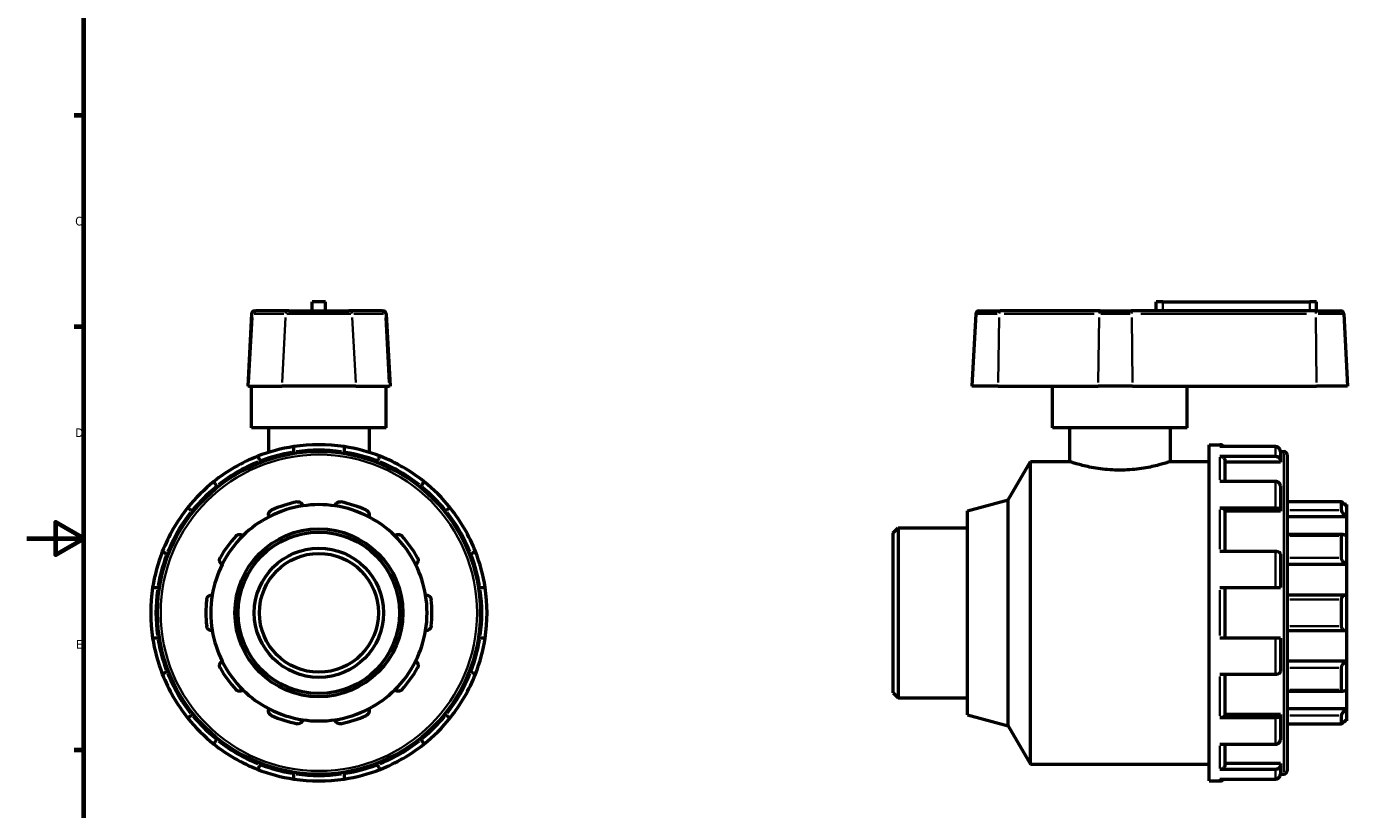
# Model space of a CAD drawing. Header units: millimetres. Extents: x -57 to 905, y -234 to 754.
# Tile 3 of 5: x 0 to 472, y 202 to 477. Entities that reach past the tile are written whole.
import ezdxf

# ---------------------------------------------------------------- set-up
doc = ezdxf.new("R2010")
doc.units = ezdxf.units.MM
for name, color, linetype, lineweight in [('Border (ANSI)', 7, 'Continuous', 70), ('Visible (ANSI)', 7, 'Continuous', 50), ('Visible Narrow (ANSI)', 7, 'Continuous', 35)]:
    doc.layers.add(name, color=color, linetype=linetype, lineweight=lineweight)
doc.styles.add('Note Text (ANSI)', font='tahoma.ttf')

# ---------------------------------------------------------------- blocks, each defined once
blk = doc.blocks.new('Borders Default Border')
at = {"layer": 'Border (ANSI)'}
for p, q in [((20, 445.5), (16.55, 445.5)), ((20, 371.25), (16.55, 371.25)), ((20, 222.75), (16.55, 222.75))]:
    blk.add_line(p, q, dxfattribs=at)
at = {"layer": 'Border (ANSI)', "flags": 128}
for points in [[(20, 20), (20, 574), (821, 574), (821, 20), (20, 20)], [(0, 297), (20, 297), (10, 302.77), (10, 291.23), (20, 297)]]:
    blk.add_lwpolyline(points, dxfattribs=at)
at = {"layer": 'Border (ANSI)', "char_height": 3.05, "attachment_point": 7, "style": 'Note Text (ANSI)'}
for s, insert in [('C', (16.95, 406.8)), ('D', (16.96, 332.6)), ('E', (17.21, 258.35))]:
    blk.add_mtext(s, dxfattribs=dict(at, insert=insert))

msp = doc.modelspace()

# ---------------------------------------------------------------- linework, layer by layer
at = {"layer": 'Visible (ANSI)'}
for p, q in [((104.819, 380.107), (100.099, 380.107)), ((100.099, 376.927), (100.099, 380.107)), ((104.819, 376.927), (104.819, 380.107)), ((398.631, 380.107), (396.271, 380.107)), ((396.271, 376.927), (396.271, 380.107)), ((398.631, 380.107), (450.231, 380.107)), ((452.591, 380.107), (450.231, 380.107)), ((452.591, 376.927), (452.591, 380.107)), ((78.802, 375.854), (77.47, 350.427)), ((79.934, 376.927), (80.289, 376.927)), ((91.903, 376.927), (80.289, 376.927)), ((91.903, 376.927), (113.014, 376.927)), ((124.628, 376.927), (113.014, 376.927)), ((124.628, 376.927), (124.983, 376.927)), ((126.115, 375.854), (127.447, 350.427)), ((332.975, 375.854), (331.642, 350.427)), ((334.107, 376.927), (341.561, 376.927)), ((376.663, 376.927), (341.561, 376.927)), ((376.663, 376.927), (387.516, 376.927)), ((452.129, 376.927), (387.516, 376.927)), ((452.129, 376.927), (460.956, 376.927)), ((462.087, 375.854), (463.42, 350.427)), ((77.864, 350.427), (77.47, 350.427)), ((77.864, 350.427), (89.478, 350.427)), ((78.859, 335.827), (78.859, 350.427)), ((115.439, 350.427), (89.478, 350.427)), ((115.439, 350.427), (127.053, 350.427)), ((126.059, 335.827), (126.059, 350.427)), ((127.447, 350.427), (127.053, 350.427)), ((340.81, 350.427), (331.642, 350.427)), ((340.81, 350.427), (375.912, 350.427)), ((359.931, 335.827), (359.931, 350.427)), ((387.952, 350.427), (375.912, 350.427)), ((387.952, 350.427), (452.564, 350.427)), ((407.131, 335.827), (407.131, 350.427)), ((463.42, 350.427), (452.564, 350.427)), ((126.059, 335.827), (78.859, 335.827)), ((84.759, 335.827), (84.759, 327.21)), ((120.159, 335.827), (120.159, 327.21)), ((407.131, 335.827), (359.931, 335.827)), ((365.831, 335.827), (365.831, 324.027)), ((401.231, 335.827), (401.231, 324.027)), ((93.609, 326.872), (93.609, 327.54)), ((111.309, 327.54), (111.309, 326.872)), ((414.931, 211.927), (414.931, 329.927)), ((414.931, 329.927), (418.672, 329.927)), ((438.172, 329.26), (418.672, 329.26)), ((439.871, 327.567), (441.098, 327.567)), ((439.871, 327.54), (439.871, 324.38)), ((442.231, 326.434), (442.231, 215.42)), ((81.816, 324.38), (82.151, 323.802)), ((122.766, 323.802), (123.101, 324.38)), ((344.338, 310.529), (352.131, 324.027)), ((352.131, 217.827), (352.131, 324.027)), ((352.131, 324.027), (365.831, 324.027)), ((401.231, 324.027), (414.931, 324.027)), ((418.672, 325.87), (438.172, 325.87)), ((420.371, 324.38), (420.371, 317.02)), ((439.871, 323.802), (420.371, 323.802)), ((439.871, 324.38), (439.871, 323.802)), ((438.172, 317.02), (418.672, 317.02)), ((66.822, 314.952), (66.488, 315.53)), ((138.429, 315.53), (138.095, 314.952)), ((439.871, 315.53), (439.871, 306.898)), ((330.031, 306.696), (344.338, 310.529)), ((344.338, 231.325), (344.338, 310.529)), ((418.672, 307.758), (438.172, 307.758)), ((461.362, 309.87), (442.231, 309.87)), ((461.332, 306.914), (461.332, 309.838)), ((463.031, 308.887), (462.591, 308.887)), ((463.031, 308.887), (463.031, 308.462)), ((463.031, 308.462), (463.031, 304.623)), ((57.855, 306.898), (58.434, 306.564)), ((146.483, 306.564), (147.062, 306.898)), ((330.031, 235.159), (330.031, 306.696)), ((420.371, 306.898), (420.371, 292.429)), ((439.871, 306.564), (420.371, 306.564)), ((439.871, 306.898), (439.871, 306.564)), ((463.031, 304.623), (442.231, 304.623)), ((463.031, 304.623), (463.031, 297.963)), ((304.031, 299.035), (305.731, 300.734)), ((304.031, 242.82), (304.031, 299.035)), ((305.731, 300.734), (305.731, 241.12)), ((305.731, 300.734), (330.031, 300.734)), ((461.855, 298.443), (442.231, 298.443)), ((461.332, 290.245), (461.332, 297.899)), ((463.031, 297.963), (463.031, 287.914)), ((49.584, 291.235), (49.005, 291.569)), ((155.912, 291.569), (155.333, 291.235)), ((438.172, 292.429), (418.672, 292.429)), ((439.871, 291.569), (439.871, 279.777)), ((463.031, 287.914), (442.231, 287.914)), ((463.031, 287.914), (463.031, 277.138)), ((45.846, 279.777), (46.514, 279.777)), ((158.403, 279.777), (159.071, 279.777)), ((418.672, 279.777), (438.172, 279.777)), ((420.371, 279.777), (420.371, 262.077)), ((462.791, 277.155), (442.231, 277.155)), ((461.332, 266.197), (461.332, 275.658)), ((463.031, 277.138), (463.031, 264.717)), ((442.231, 264.7), (462.791, 264.7)), ((463.031, 264.717), (463.031, 253.94)), ((46.514, 262.077), (45.846, 262.077)), ((159.071, 262.077), (158.403, 262.077)), ((438.172, 262.077), (418.672, 262.077)), ((439.871, 262.077), (439.871, 250.285)), ((49.005, 250.285), (49.584, 250.62)), ((155.333, 250.62), (155.912, 250.285)), ((463.031, 253.94), (442.231, 253.94)), ((461.332, 243.956), (461.332, 251.61)), ((463.031, 253.94), (463.031, 243.892)), ((418.672, 249.425), (438.172, 249.425)), ((420.371, 249.425), (420.371, 234.957)), ((304.031, 242.82), (305.731, 241.12)), ((305.731, 241.12), (330.031, 241.12)), ((442.231, 243.412), (461.855, 243.412)), ((463.031, 243.892), (463.031, 237.231)), ((463.031, 237.231), (442.231, 237.231)), ((463.031, 237.231), (463.031, 233.393)), ((58.434, 235.291), (57.855, 234.957)), ((147.062, 234.957), (146.483, 235.291)), ((330.031, 235.159), (344.338, 231.325)), ((438.172, 234.097), (418.672, 234.097)), ((439.871, 235.291), (420.371, 235.291)), ((439.871, 235.291), (439.871, 234.957)), ((439.871, 234.957), (439.871, 226.324)), ((442.231, 231.985), (461.362, 231.985)), ((461.332, 232.017), (461.332, 234.94)), ((463.031, 232.968), (462.591, 232.968)), ((463.031, 233.393), (463.031, 232.968)), ((66.488, 226.324), (66.822, 226.903)), ((138.095, 226.903), (138.429, 226.324)), ((344.338, 231.325), (352.131, 217.827)), ((418.672, 224.835), (438.172, 224.835)), ((420.371, 224.835), (420.371, 217.474)), ((82.151, 218.053), (81.816, 217.474)), ((123.101, 217.474), (122.766, 218.053)), ((352.131, 217.827), (414.931, 217.827)), ((439.871, 218.053), (420.371, 218.053)), ((439.871, 218.053), (439.871, 217.474)), ((439.871, 217.474), (439.871, 214.315)), ((93.609, 214.315), (93.609, 214.983)), ((111.309, 214.983), (111.309, 214.315)), ((438.172, 215.985), (418.672, 215.985)), ((418.672, 212.595), (438.172, 212.595)), ((439.871, 214.287), (441.098, 214.287)), ((414.931, 211.927), (418.672, 211.927))]:
    msp.add_line(p, q, dxfattribs=at)
for radius in [56.64, 29.461, 28.328, 22.662, 20.865]:
    msp.add_circle((102.459, 270.927), radius, dxfattribs=at)
for centre, radius, start, end in [((79.934, 375.794), 1.133, 90, 177), ((124.983, 375.794), 1.133, 3, 90), ((334.107, 375.794), 1.133, 90, 177), ((460.956, 375.794), 1.133, 3, 90), ((102.459, 270.927), 59, 98.62693, 111.37307), ((102.459, 270.927), 59, 81.37307, 98.62693), ((102.459, 270.927), 59, 68.62693, 81.37307), ((418.672, 328.228), 1.7, 37.39191, 90), ((441.098, 326.434), 1.133, 0, 90), ((102.459, 270.927), 59, 111.37307, 128.62693), ((102.459, 270.927), 59, 51.37307, 68.62693), ((102.459, 270.927), 59, 128.62693, 141.37307), ((102.459, 270.927), 59, 38.62693, 51.37307), ((102.459, 270.927), 59, 141.37307, 158.62693), ((102.459, 270.927), 37.96, 98.58368, 117.41632), ((102.459, 270.927), 39.659, 101.14938, 114.85062), ((102.459, 270.927), 37.96, 81.41632, 98.58368), ((102.459, 270.927), 37.96, 62.58368, 81.41632), ((102.459, 270.927), 39.659, 65.14938, 78.85062), ((102.459, 270.927), 59, 21.37307, 38.62693), ((102.459, 270.927), 37.96, 117.41632, 134.58368), ((102.459, 270.927), 37.96, 45.41632, 62.58368), ((102.459, 270.927), 39.659, 137.14938, 150.85062), ((102.459, 270.927), 37.96, 134.58368, 153.41632), ((102.459, 270.927), 37.96, 26.58368, 45.41632), ((102.459, 270.927), 39.659, 29.14938, 42.85062), ((102.459, 270.927), 59, 158.62693, 171.37307), ((102.459, 270.927), 59, 8.62693, 21.37307), ((102.459, 270.927), 37.96, 153.41632, 170.58368), ((102.459, 270.927), 37.96, 9.41632, 26.58368), ((102.459, 270.927), 59, 171.37307, 188.62693), ((102.459, 270.927), 59, 351.37307, 8.62693), ((102.459, 270.927), 39.659, 173.14938, 186.85062), ((102.459, 270.927), 37.96, 170.58368, 189.41632), ((102.459, 270.927), 37.96, 350.58368, 9.41632), ((102.459, 270.927), 39.659, 353.14938, 6.85062), ((102.459, 270.927), 37.96, 189.41632, 206.58368), ((102.459, 270.927), 37.96, 333.41632, 350.58368), ((102.459, 270.927), 59, 188.62693, 201.37307), ((102.459, 270.927), 59, 338.62693, 351.37307), ((102.459, 270.927), 39.659, 209.14938, 222.85062), ((102.459, 270.927), 37.96, 206.58368, 225.41632), ((102.459, 270.927), 37.96, 314.58368, 333.41632), ((102.459, 270.927), 39.659, 317.14938, 330.85062), ((102.459, 270.927), 59, 201.37307, 218.62693), ((102.459, 270.927), 59, 321.37307, 338.62693), ((102.459, 270.927), 37.96, 225.41632, 242.58368), ((102.459, 270.927), 37.96, 297.41632, 314.58368), ((102.459, 270.927), 37.96, 242.58368, 261.41632), ((102.459, 270.927), 37.96, 278.58368, 297.41632), ((102.459, 270.927), 59, 218.62693, 231.37307), ((102.459, 270.927), 39.659, 245.14938, 258.85062), ((102.459, 270.927), 37.96, 261.41632, 278.58368), ((102.459, 270.927), 39.659, 281.14938, 294.85062), ((102.459, 270.927), 59, 308.62693, 321.37307), ((102.459, 270.927), 59, 231.37307, 248.62693), ((102.459, 270.927), 59, 291.37307, 308.62693), ((102.459, 270.927), 59, 248.62693, 261.37307), ((102.459, 270.927), 59, 261.37307, 278.62693), ((102.459, 270.927), 59, 278.62693, 291.37307), ((418.672, 213.627), 1.7, 270, 322.60809), ((441.098, 215.42), 1.133, 270, 0)]:
    msp.add_arc(centre, radius, start, end, dxfattribs=at)
for points, knots in [([(93.609, 327.54), (93.609, 327.753), (93.609, 328.004), (93.609, 328.397), (93.609, 328.609), (93.609, 328.908), (93.609, 329.049), (93.609, 329.211), (93.609, 329.26), (93.609, 329.26)], [-0.25320871, -0.25320871, -0.25320871, -0.25320871, -0.18928069, -0.18928069, -0.1257588, -0.1257588, -0.06269628, -0.06269628, 0, 0, 0, 0]), ([(111.309, 329.26), (111.309, 329.26), (111.309, 329.211), (111.309, 329.049), (111.309, 328.908), (111.309, 328.609), (111.309, 328.397), (111.309, 328.004), (111.309, 327.753), (111.309, 327.54)], [0, 0, 0, 0, 0.06269628, 0.06269628, 0.1257588, 0.1257588, 0.18928069, 0.18928069, 0.25320871, 0.25320871, 0.25320871, 0.25320871]), ([(439.871, 327.54), (439.871, 327.753), (439.822, 328.004), (439.66, 328.397), (439.52, 328.609), (439.223, 328.908), (439.013, 329.049), (438.626, 329.211), (438.381, 329.26), (438.172, 329.26)], [-0.25320871, -0.25320871, -0.25320871, -0.25320871, -0.18928069, -0.18928069, -0.1257588, -0.1257588, -0.06269628, -0.06269628, 0, 0, 0, 0]), ([(80.957, 325.87), (80.957, 325.87), (80.981, 325.827), (81.062, 325.687), (81.132, 325.565), (81.282, 325.306), (81.388, 325.123), (81.585, 324.782), (81.71, 324.565), (81.816, 324.38)], [0, 0, 0, 0, 0.06269628, 0.06269628, 0.1257588, 0.1257588, 0.18928069, 0.18928069, 0.25320871, 0.25320871, 0.25320871, 0.25320871]), ([(123.101, 324.38), (123.207, 324.565), (123.333, 324.782), (123.529, 325.123), (123.635, 325.306), (123.785, 325.565), (123.855, 325.687), (123.936, 325.827), (123.96, 325.87), (123.96, 325.87)], [-0.25320871, -0.25320871, -0.25320871, -0.25320871, -0.18928069, -0.18928069, -0.1257588, -0.1257588, -0.06269628, -0.06269628, 0, 0, 0, 0]), ([(401.231, 324.027), (401.231, 324.027), (401.123, 323.991), (400.671, 323.843), (400.327, 323.731), (399.421, 323.45), (398.858, 323.281), (397.562, 322.916), (396.828, 322.721), (395.266, 322.342), (394.383, 322.145), (392.459, 321.772), (391.417, 321.596), (389.24, 321.303), (388.102, 321.186), (385.808, 321.029), (384.652, 320.991), (382.41, 320.991), (381.254, 321.029), (378.961, 321.186), (377.823, 321.303), (375.645, 321.596), (374.604, 321.772), (372.679, 322.145), (371.797, 322.342), (370.235, 322.721), (369.501, 322.916), (368.204, 323.281), (367.641, 323.45), (366.735, 323.731), (366.391, 323.843), (365.939, 323.991), (365.831, 324.027), (365.831, 324.027)], [2.6893385, 2.6893385, 2.6893385, 2.6893385, 3.0254279, 3.0254279, 3.3615172, 3.3615172, 3.6976065, 3.6976065, 4.0336959, 4.0336959, 4.3699412, 4.3699412, 4.7061865, 4.7061865, 5.0424317, 5.0424317, 5.378677, 5.378677, 5.7149223, 5.7149223, 6.0511676, 6.0511676, 6.3874129, 6.3874129, 6.7236582, 6.7236582, 7.0597475, 7.0597475, 7.3958369, 7.3958369, 7.7319262, 7.7319262, 8.0680156, 8.0680156, 8.0680156, 8.0680156]), ([(418.672, 325.87), (418.881, 325.87), (419.126, 325.827), (419.513, 325.687), (419.723, 325.565), (420.02, 325.306), (420.16, 325.123), (420.322, 324.782), (420.371, 324.565), (420.371, 324.38)], [0, 0, 0, 0, 0.06269628, 0.06269628, 0.1257588, 0.1257588, 0.18928069, 0.18928069, 0.25320871, 0.25320871, 0.25320871, 0.25320871]), ([(438.172, 325.87), (438.381, 325.87), (438.626, 325.827), (439.013, 325.687), (439.223, 325.565), (439.52, 325.306), (439.66, 325.123), (439.822, 324.782), (439.871, 324.565), (439.871, 324.38)], [0, 0, 0, 0, 0.06269628, 0.06269628, 0.1257588, 0.1257588, 0.18928069, 0.18928069, 0.25320871, 0.25320871, 0.25320871, 0.25320871]), ([(66.488, 315.53), (66.381, 315.715), (66.256, 315.932), (66.059, 316.273), (65.953, 316.456), (65.804, 316.715), (65.733, 316.837), (65.653, 316.977), (65.628, 317.02), (65.628, 317.02)], [-0.25320871, -0.25320871, -0.25320871, -0.25320871, -0.18928069, -0.18928069, -0.1257588, -0.1257588, -0.06269628, -0.06269628, 0, 0, 0, 0]), ([(139.289, 317.02), (139.289, 317.02), (139.264, 316.977), (139.184, 316.837), (139.113, 316.715), (138.964, 316.456), (138.858, 316.273), (138.661, 315.932), (138.536, 315.715), (138.429, 315.53)], [0, 0, 0, 0, 0.06269628, 0.06269628, 0.1257588, 0.1257588, 0.18928069, 0.18928069, 0.25320871, 0.25320871, 0.25320871, 0.25320871]), ([(439.871, 315.53), (439.871, 315.715), (439.822, 315.932), (439.66, 316.273), (439.52, 316.456), (439.223, 316.715), (439.013, 316.837), (438.626, 316.977), (438.381, 317.02), (438.172, 317.02)], [-0.25320871, -0.25320871, -0.25320871, -0.25320871, -0.18928069, -0.18928069, -0.1257588, -0.1257588, -0.06269628, -0.06269628, 0, 0, 0, 0]), ([(56.366, 307.758), (56.366, 307.758), (56.409, 307.733), (56.549, 307.653), (56.671, 307.582), (56.93, 307.432), (57.113, 307.327), (57.454, 307.13), (57.671, 307.005), (57.855, 306.898)], [0, 0, 0, 0, 0.06269628, 0.06269628, 0.1257588, 0.1257588, 0.18928069, 0.18928069, 0.25320871, 0.25320871, 0.25320871, 0.25320871]), ([(94.79, 309.838), (94.908, 309.861), (95.03, 309.872), (95.27, 309.868), (95.39, 309.852), (95.73, 309.773), (95.935, 309.674), (96.293, 309.422), (96.458, 309.242), (96.688, 308.858), (96.759, 308.655), (96.793, 308.462)], [0.32049982, 0.32049982, 0.32049982, 0.32049982, 0.35664556, 0.35664556, 0.39279129, 0.39279129, 0.46508276, 0.46508276, 0.55304121, 0.55304121, 0.63564242, 0.63564242, 0.63564242, 0.63564242]), ([(108.124, 308.462), (108.158, 308.655), (108.229, 308.858), (108.459, 309.242), (108.624, 309.422), (108.982, 309.674), (109.187, 309.773), (109.527, 309.852), (109.647, 309.868), (109.887, 309.872), (110.009, 309.861), (110.127, 309.838)], [0.61113935, 0.61113935, 0.61113935, 0.61113935, 0.69374057, 0.69374057, 0.78169901, 0.78169901, 0.85399048, 0.85399048, 0.89013621, 0.89013621, 0.92628195, 0.92628195, 0.92628195, 0.92628195]), ([(147.062, 306.898), (147.246, 307.005), (147.463, 307.13), (147.804, 307.327), (147.987, 307.432), (148.246, 307.582), (148.369, 307.653), (148.508, 307.733), (148.551, 307.758), (148.551, 307.758)], [-0.25320871, -0.25320871, -0.25320871, -0.25320871, -0.18928069, -0.18928069, -0.1257588, -0.1257588, -0.06269628, -0.06269628, 0, 0, 0, 0]), ([(418.672, 307.758), (418.881, 307.758), (419.126, 307.733), (419.513, 307.653), (419.723, 307.582), (420.02, 307.432), (420.16, 307.327), (420.322, 307.13), (420.371, 307.005), (420.371, 306.898)], [0, 0, 0, 0, 0.06269628, 0.06269628, 0.1257588, 0.1257588, 0.18928069, 0.18928069, 0.25320871, 0.25320871, 0.25320871, 0.25320871]), ([(438.172, 307.758), (438.381, 307.758), (438.626, 307.733), (439.013, 307.653), (439.223, 307.582), (439.52, 307.432), (439.66, 307.327), (439.822, 307.13), (439.871, 307.005), (439.871, 306.898)], [0, 0, 0, 0, 0.06269628, 0.06269628, 0.1257588, 0.1257588, 0.18928069, 0.18928069, 0.25320871, 0.25320871, 0.25320871, 0.25320871]), ([(461.332, 309.838), (461.332, 309.861), (461.344, 309.872), (461.393, 309.868), (461.429, 309.852), (461.567, 309.773), (461.699, 309.674), (462.006, 309.422), (462.209, 309.242), (462.624, 308.858), (462.835, 308.655), (463.031, 308.462)], [0.32049982, 0.32049982, 0.32049982, 0.32049982, 0.35664556, 0.35664556, 0.39279129, 0.39279129, 0.46508276, 0.46508276, 0.55304121, 0.55304121, 0.63564242, 0.63564242, 0.63564242, 0.63564242]), ([(84.98, 304.623), (84.893, 304.8), (84.832, 305.006), (84.792, 305.452), (84.82, 305.694), (84.961, 306.108), (85.069, 306.309), (85.298, 306.573), (85.385, 306.656), (85.578, 306.801), (85.682, 306.864), (85.792, 306.914)], [0.61113935, 0.61113935, 0.61113935, 0.61113935, 0.69374057, 0.69374057, 0.78169901, 0.78169901, 0.85399048, 0.85399048, 0.89013621, 0.89013621, 0.92628195, 0.92628195, 0.92628195, 0.92628195]), ([(119.125, 306.914), (119.235, 306.864), (119.34, 306.801), (119.532, 306.656), (119.619, 306.573), (119.848, 306.309), (119.956, 306.108), (120.097, 305.694), (120.125, 305.452), (120.085, 305.006), (120.024, 304.8), (119.937, 304.623)], [0.32049982, 0.32049982, 0.32049982, 0.32049982, 0.35664556, 0.35664556, 0.39279129, 0.39279129, 0.46508276, 0.46508276, 0.55304121, 0.55304121, 0.63564242, 0.63564242, 0.63564242, 0.63564242]), ([(463.031, 304.623), (462.835, 304.8), (462.624, 305.006), (462.209, 305.452), (462.006, 305.694), (461.699, 306.108), (461.567, 306.309), (461.429, 306.573), (461.393, 306.656), (461.344, 306.801), (461.332, 306.864), (461.332, 306.914)], [0.61113935, 0.61113935, 0.61113935, 0.61113935, 0.69374057, 0.69374057, 0.78169901, 0.78169901, 0.85399048, 0.85399048, 0.89013621, 0.89013621, 0.92628195, 0.92628195, 0.92628195, 0.92628195]), ([(73.383, 297.899), (73.465, 297.988), (73.557, 298.068), (73.755, 298.206), (73.86, 298.263), (74.182, 298.4), (74.406, 298.44), (74.844, 298.446), (75.083, 298.398), (75.495, 298.222), (75.672, 298.1), (75.813, 297.963)], [0.32049982, 0.32049982, 0.32049982, 0.32049982, 0.35664556, 0.35664556, 0.39279129, 0.39279129, 0.46508276, 0.46508276, 0.55304121, 0.55304121, 0.63564242, 0.63564242, 0.63564242, 0.63564242]), ([(129.104, 297.963), (129.245, 298.1), (129.422, 298.222), (129.834, 298.398), (130.073, 298.446), (130.511, 298.44), (130.735, 298.4), (131.057, 298.263), (131.162, 298.206), (131.36, 298.068), (131.452, 297.988), (131.534, 297.899)], [0.61113935, 0.61113935, 0.61113935, 0.61113935, 0.69374057, 0.69374057, 0.78169901, 0.78169901, 0.85399048, 0.85399048, 0.89013621, 0.89013621, 0.92628195, 0.92628195, 0.92628195, 0.92628195]), ([(461.332, 297.899), (461.332, 297.988), (461.344, 298.068), (461.393, 298.206), (461.429, 298.263), (461.567, 298.4), (461.699, 298.44), (462.006, 298.446), (462.209, 298.398), (462.624, 298.222), (462.835, 298.1), (463.031, 297.963)], [0.32049982, 0.32049982, 0.32049982, 0.32049982, 0.35664556, 0.35664556, 0.39279129, 0.39279129, 0.46508276, 0.46508276, 0.55304121, 0.55304121, 0.63564242, 0.63564242, 0.63564242, 0.63564242]), ([(49.005, 291.569), (48.821, 291.676), (48.604, 291.801), (48.263, 291.998), (48.08, 292.104), (47.821, 292.253), (47.699, 292.324), (47.559, 292.405), (47.516, 292.429), (47.516, 292.429)], [-0.25320871, -0.25320871, -0.25320871, -0.25320871, -0.18928069, -0.18928069, -0.1257588, -0.1257588, -0.06269628, -0.06269628, 0, 0, 0, 0]), ([(68.512, 287.914), (68.338, 288.006), (68.168, 288.137), (67.873, 288.475), (67.753, 288.687), (67.624, 289.105), (67.593, 289.33), (67.623, 289.679), (67.645, 289.797), (67.716, 290.027), (67.763, 290.14), (67.822, 290.245)], [0.61113935, 0.61113935, 0.61113935, 0.61113935, 0.69374057, 0.69374057, 0.78169901, 0.78169901, 0.85399048, 0.85399048, 0.89013621, 0.89013621, 0.92628195, 0.92628195, 0.92628195, 0.92628195]), ([(137.095, 290.245), (137.154, 290.14), (137.201, 290.027), (137.272, 289.797), (137.294, 289.679), (137.324, 289.33), (137.293, 289.105), (137.164, 288.687), (137.044, 288.475), (136.749, 288.137), (136.579, 288.006), (136.405, 287.914)], [0.32049982, 0.32049982, 0.32049982, 0.32049982, 0.35664556, 0.35664556, 0.39279129, 0.39279129, 0.46508276, 0.46508276, 0.55304121, 0.55304121, 0.63564242, 0.63564242, 0.63564242, 0.63564242]), ([(157.401, 292.429), (157.401, 292.429), (157.358, 292.405), (157.219, 292.324), (157.096, 292.253), (156.837, 292.104), (156.654, 291.998), (156.313, 291.801), (156.096, 291.676), (155.912, 291.569)], [0, 0, 0, 0, 0.06269628, 0.06269628, 0.1257588, 0.1257588, 0.18928069, 0.18928069, 0.25320871, 0.25320871, 0.25320871, 0.25320871]), ([(439.871, 291.569), (439.871, 291.676), (439.822, 291.801), (439.66, 291.998), (439.52, 292.104), (439.223, 292.253), (439.013, 292.324), (438.626, 292.405), (438.381, 292.429), (438.172, 292.429)], [-0.25320871, -0.25320871, -0.25320871, -0.25320871, -0.18928069, -0.18928069, -0.1257588, -0.1257588, -0.06269628, -0.06269628, 0, 0, 0, 0]), ([(463.031, 287.914), (462.835, 288.006), (462.624, 288.137), (462.209, 288.475), (462.006, 288.687), (461.699, 289.105), (461.567, 289.33), (461.429, 289.679), (461.393, 289.797), (461.344, 290.027), (461.332, 290.14), (461.332, 290.245)], [0.61113935, 0.61113935, 0.61113935, 0.61113935, 0.69374057, 0.69374057, 0.78169901, 0.78169901, 0.85399048, 0.85399048, 0.89013621, 0.89013621, 0.92628195, 0.92628195, 0.92628195, 0.92628195]), ([(44.126, 279.777), (44.126, 279.777), (44.175, 279.777), (44.337, 279.777), (44.478, 279.777), (44.777, 279.777), (44.989, 279.777), (45.382, 279.777), (45.633, 279.777), (45.846, 279.777)], [0, 0, 0, 0, 0.06269628, 0.06269628, 0.1257588, 0.1257588, 0.18928069, 0.18928069, 0.25320871, 0.25320871, 0.25320871, 0.25320871]), ([(159.071, 279.777), (159.284, 279.777), (159.535, 279.777), (159.928, 279.777), (160.14, 279.777), (160.439, 279.777), (160.58, 279.777), (160.742, 279.777), (160.791, 279.777), (160.791, 279.777)], [-0.25320871, -0.25320871, -0.25320871, -0.25320871, -0.18928069, -0.18928069, -0.1257588, -0.1257588, -0.06269628, -0.06269628, 0, 0, 0, 0]), ([(438.172, 279.777), (438.381, 279.777), (438.626, 279.777), (439.013, 279.777), (439.223, 279.777), (439.52, 279.777), (439.66, 279.777), (439.822, 279.777), (439.871, 279.777), (439.871, 279.777)], [0, 0, 0, 0, 0.06269628, 0.06269628, 0.1257588, 0.1257588, 0.18928069, 0.18928069, 0.25320871, 0.25320871, 0.25320871, 0.25320871]), ([(63.082, 275.658), (63.097, 275.778), (63.124, 275.897), (63.203, 276.124), (63.254, 276.233), (63.435, 276.533), (63.592, 276.697), (63.942, 276.959), (64.165, 277.06), (64.601, 277.16), (64.816, 277.166), (65.011, 277.138)], [0.32049982, 0.32049982, 0.32049982, 0.32049982, 0.35664556, 0.35664556, 0.39279129, 0.39279129, 0.46508276, 0.46508276, 0.55304121, 0.55304121, 0.63564242, 0.63564242, 0.63564242, 0.63564242]), ([(139.907, 277.138), (140.101, 277.166), (140.316, 277.16), (140.753, 277.06), (140.975, 276.959), (141.325, 276.697), (141.482, 276.533), (141.663, 276.233), (141.714, 276.124), (141.793, 275.897), (141.82, 275.778), (141.835, 275.658)], [0.61113935, 0.61113935, 0.61113935, 0.61113935, 0.69374057, 0.69374057, 0.78169901, 0.78169901, 0.85399048, 0.85399048, 0.89013621, 0.89013621, 0.92628195, 0.92628195, 0.92628195, 0.92628195]), ([(461.332, 275.658), (461.332, 275.778), (461.344, 275.897), (461.393, 276.124), (461.429, 276.233), (461.567, 276.533), (461.699, 276.697), (462.006, 276.959), (462.209, 277.06), (462.624, 277.16), (462.835, 277.166), (463.031, 277.138)], [0.32049982, 0.32049982, 0.32049982, 0.32049982, 0.35664556, 0.35664556, 0.39279129, 0.39279129, 0.46508276, 0.46508276, 0.55304121, 0.55304121, 0.63564242, 0.63564242, 0.63564242, 0.63564242]), ([(65.011, 264.717), (64.816, 264.689), (64.601, 264.694), (64.165, 264.795), (63.942, 264.896), (63.592, 265.158), (63.435, 265.322), (63.254, 265.622), (63.203, 265.73), (63.124, 265.958), (63.097, 266.077), (63.082, 266.197)], [0.61113935, 0.61113935, 0.61113935, 0.61113935, 0.69374057, 0.69374057, 0.78169901, 0.78169901, 0.85399048, 0.85399048, 0.89013621, 0.89013621, 0.92628195, 0.92628195, 0.92628195, 0.92628195]), ([(141.835, 266.197), (141.82, 266.077), (141.793, 265.958), (141.714, 265.73), (141.663, 265.622), (141.482, 265.322), (141.325, 265.158), (140.975, 264.896), (140.753, 264.795), (140.316, 264.694), (140.101, 264.689), (139.907, 264.717)], [0.32049982, 0.32049982, 0.32049982, 0.32049982, 0.35664556, 0.35664556, 0.39279129, 0.39279129, 0.46508276, 0.46508276, 0.55304121, 0.55304121, 0.63564242, 0.63564242, 0.63564242, 0.63564242]), ([(463.031, 264.717), (462.835, 264.689), (462.624, 264.694), (462.209, 264.795), (462.006, 264.896), (461.699, 265.158), (461.567, 265.322), (461.429, 265.622), (461.393, 265.73), (461.344, 265.958), (461.332, 266.077), (461.332, 266.197)], [0.61113935, 0.61113935, 0.61113935, 0.61113935, 0.69374057, 0.69374057, 0.78169901, 0.78169901, 0.85399048, 0.85399048, 0.89013621, 0.89013621, 0.92628195, 0.92628195, 0.92628195, 0.92628195]), ([(45.846, 262.077), (45.633, 262.077), (45.382, 262.077), (44.989, 262.077), (44.777, 262.077), (44.478, 262.077), (44.337, 262.077), (44.175, 262.077), (44.126, 262.077), (44.126, 262.077)], [-0.25320871, -0.25320871, -0.25320871, -0.25320871, -0.18928069, -0.18928069, -0.1257588, -0.1257588, -0.06269628, -0.06269628, 0, 0, 0, 0]), ([(160.791, 262.077), (160.791, 262.077), (160.742, 262.077), (160.58, 262.077), (160.439, 262.077), (160.14, 262.077), (159.928, 262.077), (159.535, 262.077), (159.284, 262.077), (159.071, 262.077)], [0, 0, 0, 0, 0.06269628, 0.06269628, 0.1257588, 0.1257588, 0.18928069, 0.18928069, 0.25320871, 0.25320871, 0.25320871, 0.25320871]), ([(439.871, 262.077), (439.871, 262.077), (439.822, 262.077), (439.66, 262.077), (439.52, 262.077), (439.223, 262.077), (439.013, 262.077), (438.626, 262.077), (438.381, 262.077), (438.172, 262.077)], [-0.25320871, -0.25320871, -0.25320871, -0.25320871, -0.18928069, -0.18928069, -0.1257588, -0.1257588, -0.06269628, -0.06269628, 0, 0, 0, 0]), ([(67.822, 251.61), (67.763, 251.715), (67.716, 251.827), (67.645, 252.058), (67.623, 252.176), (67.593, 252.524), (67.624, 252.75), (67.753, 253.168), (67.873, 253.38), (68.168, 253.718), (68.338, 253.848), (68.512, 253.94)], [0.32049982, 0.32049982, 0.32049982, 0.32049982, 0.35664556, 0.35664556, 0.39279129, 0.39279129, 0.46508276, 0.46508276, 0.55304121, 0.55304121, 0.63564242, 0.63564242, 0.63564242, 0.63564242]), ([(136.405, 253.94), (136.579, 253.848), (136.749, 253.718), (137.044, 253.38), (137.164, 253.168), (137.293, 252.75), (137.324, 252.524), (137.294, 252.176), (137.272, 252.058), (137.201, 251.827), (137.154, 251.715), (137.095, 251.61)], [0.61113935, 0.61113935, 0.61113935, 0.61113935, 0.69374057, 0.69374057, 0.78169901, 0.78169901, 0.85399048, 0.85399048, 0.89013621, 0.89013621, 0.92628195, 0.92628195, 0.92628195, 0.92628195]), ([(461.332, 251.61), (461.332, 251.715), (461.344, 251.827), (461.393, 252.058), (461.429, 252.176), (461.567, 252.524), (461.699, 252.75), (462.006, 253.168), (462.209, 253.38), (462.624, 253.718), (462.835, 253.848), (463.031, 253.94)], [0.32049982, 0.32049982, 0.32049982, 0.32049982, 0.35664556, 0.35664556, 0.39279129, 0.39279129, 0.46508276, 0.46508276, 0.55304121, 0.55304121, 0.63564242, 0.63564242, 0.63564242, 0.63564242]), ([(47.516, 249.425), (47.516, 249.425), (47.559, 249.45), (47.699, 249.531), (47.821, 249.601), (48.08, 249.751), (48.263, 249.857), (48.604, 250.053), (48.821, 250.179), (49.005, 250.285)], [0, 0, 0, 0, 0.06269628, 0.06269628, 0.1257588, 0.1257588, 0.18928069, 0.18928069, 0.25320871, 0.25320871, 0.25320871, 0.25320871]), ([(155.912, 250.285), (156.096, 250.179), (156.313, 250.053), (156.654, 249.857), (156.837, 249.751), (157.096, 249.601), (157.219, 249.531), (157.358, 249.45), (157.401, 249.425), (157.401, 249.425)], [-0.25320871, -0.25320871, -0.25320871, -0.25320871, -0.18928069, -0.18928069, -0.1257588, -0.1257588, -0.06269628, -0.06269628, 0, 0, 0, 0]), ([(438.172, 249.425), (438.381, 249.425), (438.626, 249.45), (439.013, 249.531), (439.223, 249.601), (439.52, 249.751), (439.66, 249.857), (439.822, 250.053), (439.871, 250.179), (439.871, 250.285)], [0, 0, 0, 0, 0.06269628, 0.06269628, 0.1257588, 0.1257588, 0.18928069, 0.18928069, 0.25320871, 0.25320871, 0.25320871, 0.25320871]), ([(75.813, 243.892), (75.672, 243.755), (75.495, 243.633), (75.083, 243.457), (74.844, 243.408), (74.406, 243.415), (74.182, 243.455), (73.86, 243.591), (73.755, 243.649), (73.557, 243.787), (73.465, 243.867), (73.383, 243.956)], [0.61113935, 0.61113935, 0.61113935, 0.61113935, 0.69374057, 0.69374057, 0.78169901, 0.78169901, 0.85399048, 0.85399048, 0.89013621, 0.89013621, 0.92628195, 0.92628195, 0.92628195, 0.92628195]), ([(131.534, 243.956), (131.452, 243.867), (131.36, 243.787), (131.162, 243.649), (131.057, 243.591), (130.735, 243.455), (130.511, 243.415), (130.073, 243.408), (129.834, 243.457), (129.422, 243.633), (129.245, 243.755), (129.104, 243.892)], [0.32049982, 0.32049982, 0.32049982, 0.32049982, 0.35664556, 0.35664556, 0.39279129, 0.39279129, 0.46508276, 0.46508276, 0.55304121, 0.55304121, 0.63564242, 0.63564242, 0.63564242, 0.63564242]), ([(463.031, 243.892), (462.835, 243.755), (462.624, 243.633), (462.209, 243.457), (462.006, 243.408), (461.699, 243.415), (461.567, 243.455), (461.429, 243.591), (461.393, 243.649), (461.344, 243.787), (461.332, 243.867), (461.332, 243.956)], [0.61113935, 0.61113935, 0.61113935, 0.61113935, 0.69374057, 0.69374057, 0.78169901, 0.78169901, 0.85399048, 0.85399048, 0.89013621, 0.89013621, 0.92628195, 0.92628195, 0.92628195, 0.92628195]), ([(85.792, 234.94), (85.682, 234.991), (85.578, 235.054), (85.385, 235.199), (85.298, 235.281), (85.069, 235.546), (84.961, 235.746), (84.82, 236.16), (84.792, 236.403), (84.832, 236.849), (84.893, 237.055), (84.98, 237.231)], [0.32049982, 0.32049982, 0.32049982, 0.32049982, 0.35664556, 0.35664556, 0.39279129, 0.39279129, 0.46508276, 0.46508276, 0.55304121, 0.55304121, 0.63564242, 0.63564242, 0.63564242, 0.63564242]), ([(119.937, 237.231), (120.024, 237.055), (120.085, 236.849), (120.125, 236.403), (120.097, 236.16), (119.956, 235.746), (119.848, 235.546), (119.619, 235.281), (119.532, 235.199), (119.34, 235.054), (119.235, 234.991), (119.125, 234.94)], [0.61113935, 0.61113935, 0.61113935, 0.61113935, 0.69374057, 0.69374057, 0.78169901, 0.78169901, 0.85399048, 0.85399048, 0.89013621, 0.89013621, 0.92628195, 0.92628195, 0.92628195, 0.92628195]), ([(461.332, 234.94), (461.332, 234.991), (461.344, 235.054), (461.393, 235.199), (461.429, 235.281), (461.567, 235.546), (461.699, 235.746), (462.006, 236.16), (462.209, 236.403), (462.624, 236.849), (462.835, 237.055), (463.031, 237.231)], [0.32049982, 0.32049982, 0.32049982, 0.32049982, 0.35664556, 0.35664556, 0.39279129, 0.39279129, 0.46508276, 0.46508276, 0.55304121, 0.55304121, 0.63564242, 0.63564242, 0.63564242, 0.63564242]), ([(57.855, 234.957), (57.671, 234.85), (57.454, 234.725), (57.113, 234.528), (56.93, 234.422), (56.671, 234.273), (56.549, 234.202), (56.409, 234.121), (56.366, 234.097), (56.366, 234.097)], [-0.25320871, -0.25320871, -0.25320871, -0.25320871, -0.18928069, -0.18928069, -0.1257588, -0.1257588, -0.06269628, -0.06269628, 0, 0, 0, 0]), ([(96.793, 233.393), (96.759, 233.199), (96.688, 232.997), (96.458, 232.612), (96.293, 232.432), (95.935, 232.181), (95.73, 232.082), (95.39, 232.002), (95.27, 231.987), (95.03, 231.983), (94.908, 231.993), (94.79, 232.017)], [0.61113935, 0.61113935, 0.61113935, 0.61113935, 0.69374057, 0.69374057, 0.78169901, 0.78169901, 0.85399048, 0.85399048, 0.89013621, 0.89013621, 0.92628195, 0.92628195, 0.92628195, 0.92628195]), ([(110.127, 232.017), (110.009, 231.993), (109.887, 231.983), (109.647, 231.987), (109.527, 232.002), (109.187, 232.082), (108.982, 232.181), (108.624, 232.432), (108.459, 232.612), (108.229, 232.997), (108.158, 233.199), (108.124, 233.393)], [0.32049982, 0.32049982, 0.32049982, 0.32049982, 0.35664556, 0.35664556, 0.39279129, 0.39279129, 0.46508276, 0.46508276, 0.55304121, 0.55304121, 0.63564242, 0.63564242, 0.63564242, 0.63564242]), ([(148.551, 234.097), (148.551, 234.097), (148.508, 234.121), (148.369, 234.202), (148.246, 234.273), (147.987, 234.422), (147.804, 234.528), (147.463, 234.725), (147.246, 234.85), (147.062, 234.957)], [0, 0, 0, 0, 0.06269628, 0.06269628, 0.1257588, 0.1257588, 0.18928069, 0.18928069, 0.25320871, 0.25320871, 0.25320871, 0.25320871]), ([(420.371, 234.957), (420.371, 234.85), (420.322, 234.725), (420.16, 234.528), (420.02, 234.422), (419.723, 234.273), (419.513, 234.202), (419.126, 234.121), (418.881, 234.097), (418.672, 234.097)], [0.7597838, 0.7597838, 0.7597838, 0.7597838, 0.82371182, 0.82371182, 0.8872337, 0.8872337, 0.95029623, 0.95029623, 1.01299251, 1.01299251, 1.01299251, 1.01299251]), ([(439.871, 234.957), (439.871, 234.85), (439.822, 234.725), (439.66, 234.528), (439.52, 234.422), (439.223, 234.273), (439.013, 234.202), (438.626, 234.121), (438.381, 234.097), (438.172, 234.097)], [-0.25320871, -0.25320871, -0.25320871, -0.25320871, -0.18928069, -0.18928069, -0.1257588, -0.1257588, -0.06269628, -0.06269628, 0, 0, 0, 0]), ([(463.031, 233.393), (462.835, 233.199), (462.624, 232.997), (462.209, 232.612), (462.006, 232.432), (461.699, 232.181), (461.567, 232.082), (461.429, 232.002), (461.393, 231.987), (461.344, 231.983), (461.332, 231.993), (461.332, 232.017)], [0.61113935, 0.61113935, 0.61113935, 0.61113935, 0.69374057, 0.69374057, 0.78169901, 0.78169901, 0.85399048, 0.85399048, 0.89013621, 0.89013621, 0.92628195, 0.92628195, 0.92628195, 0.92628195]), ([(65.628, 224.835), (65.628, 224.835), (65.653, 224.878), (65.733, 225.017), (65.804, 225.139), (65.953, 225.399), (66.059, 225.582), (66.256, 225.922), (66.381, 226.14), (66.488, 226.324)], [0, 0, 0, 0, 0.06269628, 0.06269628, 0.1257588, 0.1257588, 0.18928069, 0.18928069, 0.25320871, 0.25320871, 0.25320871, 0.25320871]), ([(138.429, 226.324), (138.536, 226.14), (138.661, 225.922), (138.858, 225.582), (138.964, 225.399), (139.113, 225.139), (139.184, 225.017), (139.264, 224.878), (139.289, 224.835), (139.289, 224.835)], [-0.25320871, -0.25320871, -0.25320871, -0.25320871, -0.18928069, -0.18928069, -0.1257588, -0.1257588, -0.06269628, -0.06269628, 0, 0, 0, 0]), ([(438.172, 224.835), (438.381, 224.835), (438.626, 224.878), (439.013, 225.017), (439.223, 225.139), (439.52, 225.399), (439.66, 225.582), (439.822, 225.922), (439.871, 226.14), (439.871, 226.324)], [0, 0, 0, 0, 0.06269628, 0.06269628, 0.1257588, 0.1257588, 0.18928069, 0.18928069, 0.25320871, 0.25320871, 0.25320871, 0.25320871]), ([(81.816, 217.474), (81.71, 217.29), (81.585, 217.072), (81.388, 216.732), (81.282, 216.549), (81.132, 216.289), (81.062, 216.167), (80.981, 216.028), (80.957, 215.985), (80.957, 215.985)], [-0.25320871, -0.25320871, -0.25320871, -0.25320871, -0.18928069, -0.18928069, -0.1257588, -0.1257588, -0.06269628, -0.06269628, 0, 0, 0, 0]), ([(123.96, 215.985), (123.96, 215.985), (123.936, 216.028), (123.855, 216.167), (123.785, 216.289), (123.635, 216.549), (123.529, 216.732), (123.333, 217.072), (123.207, 217.29), (123.101, 217.474)], [0, 0, 0, 0, 0.06269628, 0.06269628, 0.1257588, 0.1257588, 0.18928069, 0.18928069, 0.25320871, 0.25320871, 0.25320871, 0.25320871]), ([(420.371, 217.474), (420.371, 217.29), (420.322, 217.072), (420.16, 216.732), (420.02, 216.549), (419.723, 216.289), (419.513, 216.167), (419.126, 216.028), (418.881, 215.985), (418.672, 215.985)], [0.7597838, 0.7597838, 0.7597838, 0.7597838, 0.82371182, 0.82371182, 0.8872337, 0.8872337, 0.95029623, 0.95029623, 1.01299251, 1.01299251, 1.01299251, 1.01299251]), ([(439.871, 217.474), (439.871, 217.29), (439.822, 217.072), (439.66, 216.732), (439.52, 216.549), (439.223, 216.289), (439.013, 216.167), (438.626, 216.028), (438.381, 215.985), (438.172, 215.985)], [-0.25320871, -0.25320871, -0.25320871, -0.25320871, -0.18928069, -0.18928069, -0.1257588, -0.1257588, -0.06269628, -0.06269628, 0, 0, 0, 0]), ([(93.609, 212.595), (93.609, 212.595), (93.609, 212.644), (93.609, 212.806), (93.609, 212.947), (93.609, 213.246), (93.609, 213.458), (93.609, 213.851), (93.609, 214.102), (93.609, 214.315)], [0, 0, 0, 0, 0.06269628, 0.06269628, 0.1257588, 0.1257588, 0.18928069, 0.18928069, 0.25320871, 0.25320871, 0.25320871, 0.25320871]), ([(111.309, 214.315), (111.309, 214.102), (111.309, 213.851), (111.309, 213.458), (111.309, 213.246), (111.309, 212.947), (111.309, 212.806), (111.309, 212.644), (111.309, 212.595), (111.309, 212.595)], [-0.25320871, -0.25320871, -0.25320871, -0.25320871, -0.18928069, -0.18928069, -0.1257588, -0.1257588, -0.06269628, -0.06269628, 0, 0, 0, 0]), ([(438.172, 212.595), (438.381, 212.595), (438.626, 212.644), (439.013, 212.806), (439.223, 212.947), (439.52, 213.246), (439.66, 213.458), (439.822, 213.851), (439.871, 214.102), (439.871, 214.315)], [0, 0, 0, 0, 0.06269628, 0.06269628, 0.1257588, 0.1257588, 0.18928069, 0.18928069, 0.25320871, 0.25320871, 0.25320871, 0.25320871])]:
    msp.add_open_spline(points, degree=3, knots=knots, dxfattribs=at)
at = {"layer": 'Visible Narrow (ANSI)'}
for p, q in [((398.631, 377.086), (398.631, 379.948)), ((450.231, 377.086), (450.231, 379.948)), ((79.11, 374.582), (77.929, 351.699)), ((79.139, 375.854), (78.803, 375.854)), ((79.756, 375.854), (90.209, 375.854)), ((90.724, 374.582), (89.543, 351.699)), ((113.724, 375.854), (91.194, 375.854)), ((114.193, 374.582), (115.374, 351.699)), ((114.709, 375.854), (125.161, 375.854)), ((126.114, 375.854), (125.778, 375.854)), ((125.807, 374.582), (126.988, 351.699)), ((340.512, 375.854), (332.998, 375.854)), ((341.196, 374.582), (340.83, 351.699)), ((342.971, 375.854), (374.563, 375.854)), ((376.298, 374.582), (375.932, 351.699)), ((387.147, 375.854), (376.87, 375.854)), ((387.728, 374.582), (387.94, 351.699)), ((390.947, 375.854), (449.098, 375.854)), ((452.341, 374.582), (452.553, 351.699)), ((462.059, 375.854), (453.136, 375.854)), ((418.672, 329.325), (418.672, 329.926)), ((438.172, 326.106), (438.172, 329.158)), ((441.098, 214.985), (441.098, 326.87)), ((418.672, 317.569), (418.672, 325.54)), ((438.172, 308.268), (438.172, 316.607)), ((443.186, 309.838), (460.377, 309.838)), ((418.672, 293.254), (418.672, 307.06)), ((460.377, 306.914), (443.186, 306.914)), ((443.186, 297.899), (460.377, 297.899)), ((438.172, 280.426), (438.172, 291.817)), ((460.377, 290.245), (443.186, 290.245)), ((418.672, 262.957), (418.672, 278.898)), ((443.186, 275.658), (460.377, 275.658)), ((460.377, 266.197), (443.186, 266.197)), ((438.172, 250.038), (438.172, 261.429)), ((443.186, 251.61), (460.377, 251.61)), ((418.672, 234.795), (418.672, 248.601)), ((460.377, 243.956), (443.186, 243.956)), ((438.172, 225.247), (438.172, 233.586)), ((443.186, 234.94), (460.377, 234.94)), ((460.377, 232.017), (443.186, 232.017)), ((418.672, 216.315), (418.672, 224.286)), ((438.172, 212.697), (438.172, 215.749)), ((418.672, 211.929), (418.672, 212.53))]:
    msp.add_line(p, q, dxfattribs=at)
msp.add_circle((102.459, 270.927), 55.507, dxfattribs=at)
for start, end in [(99.49638, 110.50362), (82.00362, 97.99638), (69.49638, 80.50362), (112.00362, 127.99638), (52.00362, 67.99638), (129.49638, 140.50362), (39.49638, 50.50362), (142.00362, 157.99638), (22.00362, 37.99638), (159.49638, 170.50362), (9.49638, 20.50362), (172.00362, 187.99638), (352.00362, 7.99638), (189.49638, 200.50362), (339.49638, 350.50362), (202.00362, 217.99638), (322.00362, 337.99638), (219.49638, 230.50362), (309.49638, 320.50362), (232.00362, 247.99638), (292.00362, 307.99638), (249.49638, 260.50362), (262.00362, 277.99638), (279.49638, 290.50362)]:
    msp.add_arc((102.459, 270.927), 57.3, start, end, dxfattribs=at)
for centre, ratio, start_param, end_param in [((80.289, 375.794), 0.9842268, 0.0759218, 1.4425146), ((91.903, 375.794), 0.9842268, 0.0759218, 1.4425146), ((113.014, 375.794), 0.9842268, 4.8406707, 6.2072635), ((124.628, 375.794), 0.9842268, 4.8406707, 6.2072635), ((341.561, 375.794), 0.3049096, 0.0759218, 1.4425146), ((376.663, 375.794), 0.3049096, 0.0759218, 1.4425146), ((387.516, 375.794), 0.1769115, 4.8406707, 6.2072635), ((452.129, 375.794), 0.1769115, 4.8406707, 6.2072635)]:
    msp.add_ellipse(centre, major_axis=(0, 1.133), ratio=ratio, start_param=start_param, end_param=end_param, dxfattribs=at)

# ---------------------------------------------------------------- block references
msp.add_blockref('Borders Default Border', (0, 0))

doc.saveas('drawing.dxf')
